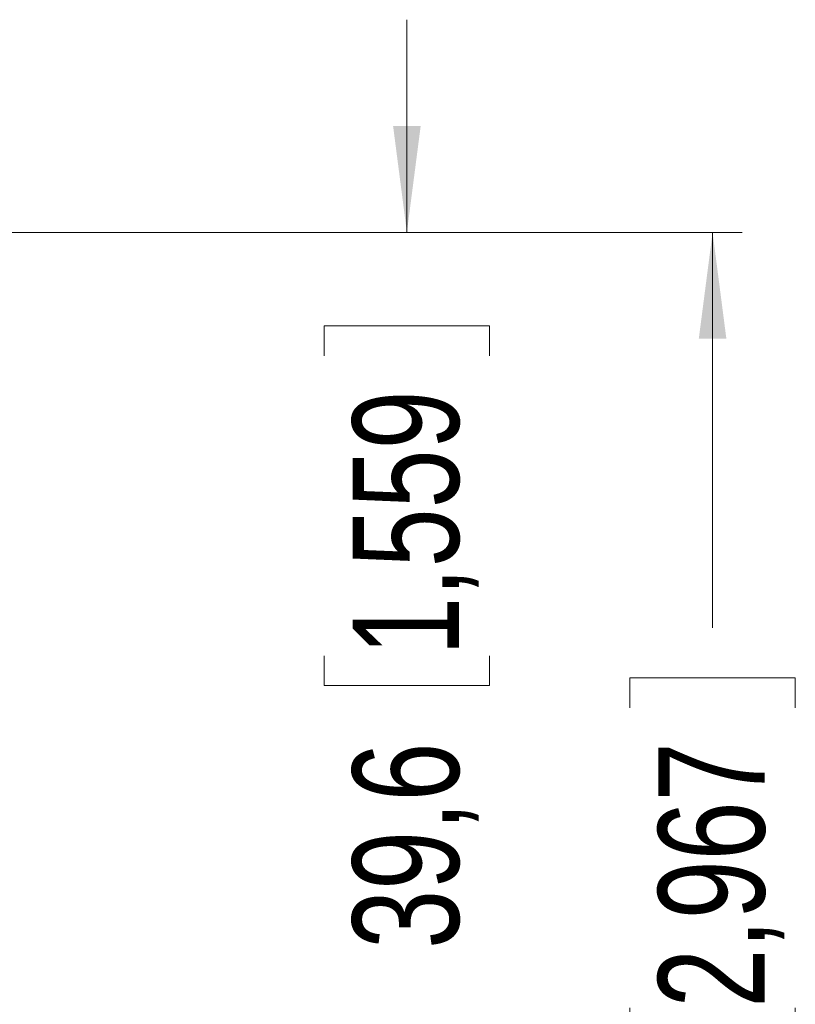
# Model space of a CAD drawing. Header units: millimetres. Extents: x 0 to 840, y 0 to 594.
# Tile 55 of 77: x 397 to 436, y 322 to 372. Entities that reach past the tile are written whole.
import ezdxf

# ---------------------------------------------------------------- set-up
doc = ezdxf.new("R2010")
doc.units = ezdxf.units.MM
doc.header["$LTSCALE"] = 2
doc.linetypes.add('SLD-Sólida', pattern=[0])
doc.styles.add('SLDTEXTSTYLE2', font='ARIALN.TTF', dxfattribs={"width": 0.87})
doc.dimstyles.new('SLDDIMSTYLE0', dxfattribs={"dimtxt": 5.4, "dimasz": 5.4, "dimexe": 0, "dimexo": 0.0625, "dimgap": 1.35, "dimtad": 0, "dimdec": 1, "dimrnd": 1e-09, "dimzin": 12, "dimdsep": 46, "dimtxsty": 'SLDTEXTSTYLE2', "dimsah": 1, "dimcen": 0.09, "dimadec": 0, "dimazin": 3, "dimtfac": 1, "dimtdec": 3, "dimtofl": 0, "dimtmove": 0, "dimatfit": 3, "dimfxl": 1, "dimfrac": 2, "dimtolj": 1, "dimtzin": 12, "dimarcsym": 0})
doc.dimstyles.new('SLDDIMSTYLE1', dxfattribs={"dimtxt": 5.4, "dimasz": 5.4, "dimexe": 0, "dimexo": 0.0625, "dimgap": 1.35, "dimtad": 0, "dimdec": 1, "dimrnd": 1e-09, "dimzin": 12, "dimdsep": 46, "dimtxsty": 'SLDTEXTSTYLE2', "dimsah": 1, "dimcen": 0.09, "dimadec": 0, "dimazin": 3, "dimtfac": 1, "dimtdec": 3, "dimtmove": 0, "dimatfit": 0, "dimfxl": 1, "dimfrac": 2, "dimtolj": 1, "dimtzin": 12, "dimarcsym": 0})

# ---------------------------------------------------------------- blocks, each defined once
blk = doc.blocks.new('_D_2')
at = {"color": 7, "linetype": 'SLD-Sólida', "lineweight": 18}
for p, q in [((416.321, 361.253), (416.321, 372.053)), ((391.603, 361.253), (417.821, 361.253)), ((412.121, 354.982), (412.121, 356.504)), ((412.121, 356.504), (420.521, 356.504)), ((420.521, 356.504), (420.521, 354.982)), ((412.121, 339.757), (412.121, 338.236)), ((420.521, 338.236), (420.521, 339.757)), ((412.121, 338.236), (420.521, 338.236)), ((403.475, 321.644), (417.821, 321.644)), ((416.321, 321.644), (416.321, 310.844))]:
    blk.add_line(p, q, dxfattribs=at)
for points in [[(416.321, 361.253), (417.021, 366.653), (415.621, 366.653)], [(416.321, 321.644), (415.621, 316.244), (417.021, 316.244)]]:
    blk.add_solid(points, dxfattribs=at)
at = {"color": 7, "linetype": 'SLD-Sólida', "lineweight": 18, "char_height": 5.4, "attachment_point": 1, "rotation": 90, "style": 'SLDTEXTSTYLE2'}
for s, insert in [('1,559', (413.56, 339.757)), ('39,6', (413.56, 324.872))]:
    blk.add_mtext(s, dxfattribs=dict(at, insert=insert))
blk = doc.blocks.new('_D_3')
at = {"color": 7, "linetype": 'SLD-Sólida', "lineweight": 18}
for p, q in [((391.603, 361.253), (433.342, 361.253)), ((431.842, 361.253), (431.842, 341.165)), ((427.642, 337.108), (427.642, 338.63)), ((427.642, 338.63), (436.042, 338.63)), ((436.042, 338.63), (436.042, 337.108)), ((427.642, 321.883), (427.642, 320.362)), ((436.042, 320.362), (436.042, 321.883)), ((427.642, 320.362), (436.042, 320.362)), ((431.842, 285.896), (431.842, 305.984)), ((403.475, 285.896), (433.342, 285.896))]:
    blk.add_line(p, q, dxfattribs=at)
for points in [[(431.842, 361.253), (431.142, 355.853), (432.542, 355.853)], [(431.842, 285.896), (432.542, 291.296), (431.142, 291.296)]]:
    blk.add_solid(points, dxfattribs=at)
at = {"color": 7, "linetype": 'SLD-Sólida', "lineweight": 18, "char_height": 5.4, "attachment_point": 1, "rotation": 90, "style": 'SLDTEXTSTYLE2'}
for s, insert in [('2,967', (429.081, 321.883)), ('75,4', (429.081, 306.998))]:
    blk.add_mtext(s, dxfattribs=dict(at, insert=insert))

msp = doc.modelspace()

# ---------------------------------------------------------------- dimensions: what is measured, and where the dimension line sits
at = {"color": 7, "linetype": 'SLD-Sólida', "lineweight": 18}
for base, p2, dimstyle, picture, middle in [((416.321, 321.644), (401.475, 321.644), 'SLDDIMSTYLE1', '_D_2', (416.321, 341.449)), ((431.842, 285.896), (401.475, 285.896), 'SLDDIMSTYLE0', '_D_3', (431.842, 323.574))]:
    dim = msp.add_linear_dim(base=base, p1=(389.603, 361.253), p2=p2, angle=90, dimstyle=dimstyle, dxfattribs=at)
    dim.commit()
    dim.dimension.update_dxf_attribs({"geometry": picture, "text_midpoint": middle, "dimtype": 160})

doc.saveas('drawing.dxf')
